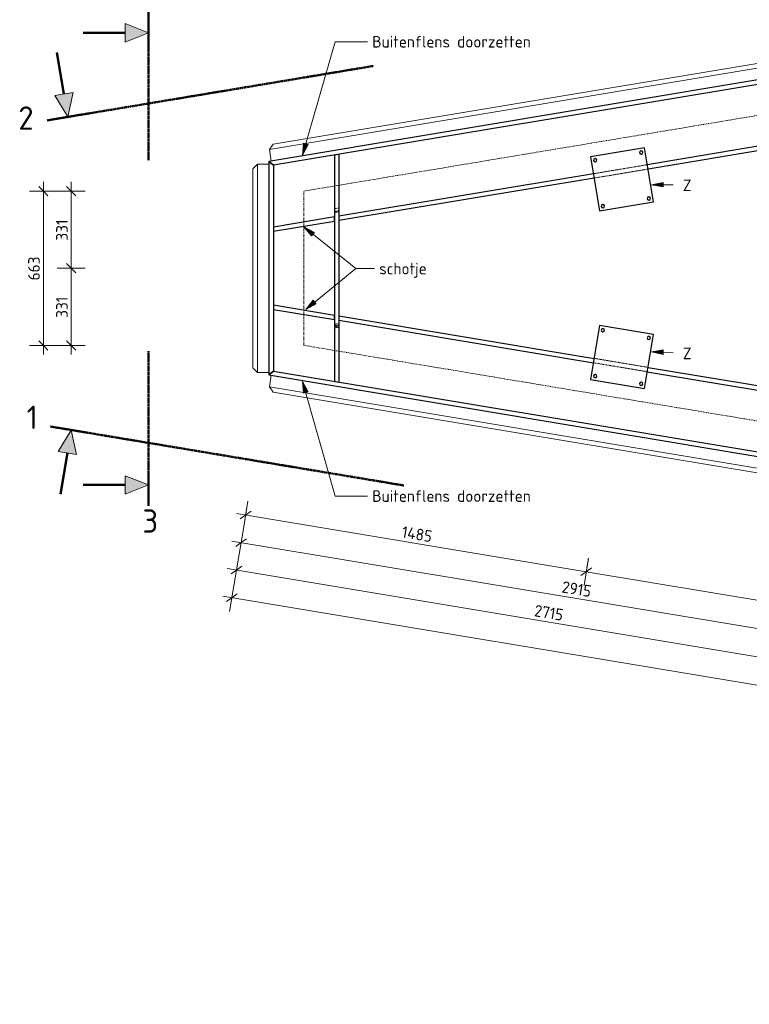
# Model space of a CAD drawing. Header units: millimetres. Extents: x -236694 to -141708, y -41476 to 103952.
# Tile 94 of 103: x -236694 to -233558, y 97604 to 101833. Entities that reach past the tile are written whole.
import ezdxf

# ---------------------------------------------------------------- set-up
doc = ezdxf.new("R2010")
doc.units = ezdxf.units.MM
for name, pattern in [('Grid Line', [22.225, 12.7, -3.175, 3.175, -3.175]), ('XX-CENTER', [8, 5, -1, 1, -1]), ('XX-HIDDEN', [4, 2, -2])]:
    doc.linetypes.add(name, pattern=pattern)
for name, color, linetype, lineweight in [('Multi-Category Tags', 10, 'Continuous', 18), ('Multi-Category Tags-1', 7, 'Continuous', 18), ('N-CO-BC-BETONVORM-G', 50, 'Continuous', 25), ('N-CO-BC-BETONVORM-GN', 10, 'XX-HIDDEN', 18), ('N-CO-KC-KUNSTSTOFVORM-G', 7, 'Continuous', 13), ('N-CO-SC-STAALVORM-G', 10, 'Continuous', 25), ('X-XX-AL-CONSTRUCTIELIJN-G-1', 7, 'Grid Line', 18), ('X-XX-AL-M', 7, 'Continuous', 18), ('X-XX-AL-M-20', 7, 'Continuous', 18), ('X-XX-AL-T25-1', 250, 'Continuous', 13), ('X-XX-AL-T25-2', 7, 'Continuous', 13), ('X-XX-AL-VERWIJZING_DOORSNEDE-G', 7, 'Continuous', 18), ('X-XX-AL-VERWIJZING_DOORSNEDE-G-1', 7, 'XX-CENTER', 18), ('X-XX-AL-VERWIJZING_DOORSNEDE-G-2', 7, 'Continuous', 50), ('X-XX-AL-VERWIJZING_DOORSNEDE-G-3', 7, 'Continuous', 13), ('X-XX-AL-VERWIJZING_DOORSNEDE-G-4', 7, 'XX-CENTER', 50)]:
    doc.layers.add(name, color=color, linetype=linetype, lineweight=lineweight)
doc.styles.add('NLCS-ISO', font='NLCS-ISO.ttf', dxfattribs={"height": 100})
doc.styles.add('NLCS-ISO_1', font='NLCS-ISO.ttf', dxfattribs={"height": 50})
doc.dimstyles.new('2_5_NLCS_diagonal', dxfattribs={"dimscale": 304.8, "dimtxt": 50.137748, "dimasz": 0.131234, "dimexe": 0.19685, "dimexo": 0.0625, "dimgap": 0, "dimtad": 1, "dimdec": 0, "dimzin": 0, "dimdsep": 46, "dimtxsty": 'NLCS-ISO_1', "dimblk1": 'OBLIQUE', "dimblk2": 'OBLIQUE', "dimsah": 1, "dimcen": 0.09, "dimdle": 0.131234, "dimazin": 0, "dimtfac": 1, "dimtdec": 4, "dimtix": 1, "dimtmove": 0, "dimatfit": 3, "dimfxl": 0.19685, "dimfxlon": 1, "dimtvp": 1, "dimtolj": 1, "dimtzin": 0, "dimarcsym": 2})

# ---------------------------------------------------------------- blocks, each defined once
blk = doc.blocks.new('GM_Hakorit_2695 - GM_Hakorit_2695-3716366-Bovenaanzicht geleidewerk dubbel')
at = {"layer": 'N-CO-KC-KUNSTSTOFVORM-G'}
for p, q in [((-1347.5, -50), (-1347.5, 0)), ((1347.5, 0), (1347.5, -50)), ((1347.5, -50), (-1347.5, -50)), ((-1347.5, -50), (-1327.5, -70)), ((1327.5, -70), (-1327.5, -70)), ((1327.5, -70), (1347.5, -50))]:
    blk.add_line(p, q, dxfattribs=at)
blk = doc.blocks.new('GM_Hakorit_895 - GM_Hakorit_895-3717133-Bovenaanzicht geleidewerk dubbel')
at = {"layer": 'N-CO-KC-KUNSTSTOFVORM-G'}
for p, q in [((-447.5, -50), (-447.5, 0)), ((447.5, 0), (447.5, -50)), ((447.5, -50), (-447.5, -50)), ((-447.5, -50), (-427.5, -70)), ((427.5, -70), (-427.5, -70)), ((427.5, -70), (447.5, -50))]:
    blk.add_line(p, q, dxfattribs=at)
blk = doc.blocks.new('GM_Bevestigingsplaat radardetector2 - GM_Bevestigingsplaat radardetector2-3834855-Bovenaanzicht geleidewerk dubbel')
at = {"layer": 'N-CO-SC-STAALVORM-G'}
for p, q in [((117.5, 142.5), (-117.5, 142.5)), ((-117.5, 142.5), (-117.5, -92.5)), ((117.5, -92.5), (117.5, 142.5)), ((-117.5, -92.5), (117.5, -92.5))]:
    blk.add_line(p, q, dxfattribs=at)
for centre, start, end in [((-100, 125), 0, 180), ((100, 125), 0, 180), ((-100, 125), 180, 360), ((100, 125), 180, 360), ((-100, -75), 0, 180), ((-100, -75), 180, 360), ((100, -75), 0, 180), ((100, -75), 180, 360)]:
    blk.add_arc(centre, 7, start, end, dxfattribs=at)
blk = doc.blocks.new('GM_Bevestigingsplaat radardetector2 - GM_Bevestigingsplaat radardetector2-3839163-Bovenaanzicht geleidewerk dubbel')
at = {"layer": 'N-CO-SC-STAALVORM-G'}
for p, q in [((117.5, 92.5), (-117.5, 92.5)), ((-117.5, 92.5), (-117.5, -142.5)), ((117.5, -142.5), (117.5, 92.5)), ((-117.5, -142.5), (117.5, -142.5))]:
    blk.add_line(p, q, dxfattribs=at)
for centre, start, end in [((-100, 75), 0, 180), ((-100, 75), 180, 360), ((100, 75), 0, 180), ((100, 75), 180, 360), ((-100, -125), 0, 180), ((-100, -125), 180, 360), ((100, -125), 0, 180), ((100, -125), 180, 360)]:
    blk.add_arc(centre, 7, start, end, dxfattribs=at)
blk = doc.blocks.new('Section - Doorsnede_Tail-514632-Bovenaanzicht geleidewerk dubbel')
at = {"layer": 'X-XX-AL-VERWIJZING_DOORSNEDE-G'}
blk.add_hatch(color=256, dxfattribs=at).paths.add_polyline_path([(6.49, -5), (2.49, -5), (4.49, 0)], flags=0)
at = {"layer": 'X-XX-AL-VERWIJZING_DOORSNEDE-G-2'}
for p, q in [((0, 0), (7.5, 0)), ((4.49, -5), (4.49, -14))]:
    blk.add_line(p, q, dxfattribs=at)
at = {"layer": 'X-XX-AL-VERWIJZING_DOORSNEDE-G-3'}
for p, q in [((4.49, 0), (2.49, -5)), ((6.49, -5), (4.49, 0)), ((2.49, -5), (6.49, -5))]:
    blk.add_line(p, q, dxfattribs=at)
blk = doc.blocks.new('Section - Doorsnede_Head-514630-Bovenaanzicht geleidewerk dubbel')
at = {"layer": 'X-XX-AL-VERWIJZING_DOORSNEDE-G'}
blk.add_hatch(color=256, dxfattribs=at).paths.add_polyline_path([(6.49, -5), (2.49, -5), (4.49, 0)], flags=0)
at = {"layer": 'X-XX-AL-VERWIJZING_DOORSNEDE-G-2'}
for p, q in [((0, 0), (7.5, 0)), ((4.49, -5), (4.49, -14))]:
    blk.add_line(p, q, dxfattribs=at)
at = {"layer": 'X-XX-AL-VERWIJZING_DOORSNEDE-G-3'}
for p, q in [((4.49, 0), (2.49, -5)), ((6.49, -5), (4.49, 0)), ((2.49, -5), (6.49, -5))]:
    blk.add_line(p, q, dxfattribs=at)
blk = doc.blocks.new('DIMBLOCK24-Bovenaanzicht geleidewerk dubbel')
at = {"layer": 'X-XX-AL-M-20'}
for p, q in [((-236412.7, 100765.7), (-236532.7, 100765.7)), ((-236472.7, 100765.7), (-236492.7, 100785.7)), ((-236472.7, 100394.4), (-236472.7, 100765.7)), ((-236472.7, 100765.7), (-236452.7, 100745.7)), ((-236472.7, 100765.7), (-236412.7, 100765.7)), ((-236472.7, 100434.4), (-236492.7, 100454.4)), ((-236412.7, 100434.4), (-236532.7, 100434.4)), ((-236472.7, 100434.4), (-236452.7, 100414.4)), ((-236472.7, 100434.4), (-236412.7, 100434.4))]:
    blk.add_line(p, q, dxfattribs=at)
at = {"layer": 'X-XX-AL-M-20', "color": 0, "insert": (-236537.9, 100552.7), "char_height": 50, "width": 113.519, "attachment_point": 1, "rotation": 90, "line_spacing_factor": 1.135194, "style": 'NLCS-ISO_1'}
blk.add_mtext('331', dxfattribs=at)
blk = doc.blocks.new('_Oblique')
at = {"color": 0, "linetype": 'ByBlock', "lineweight": -2}
blk.add_line((-0.5, -0.5), (0.5, 0.5), dxfattribs=at)
blk = doc.blocks.new('DIMBLOCK25-Bovenaanzicht geleidewerk dubbel')
at = {"layer": 'X-XX-AL-M-20'}
for p, q in [((-236472.7, 100765.7), (-236472.7, 101137)), ((-236412.7, 101097), (-236532.7, 101097)), ((-236472.7, 101097), (-236492.7, 101117)), ((-236472.7, 101097), (-236452.7, 101077)), ((-236472.7, 101097), (-236412.7, 101097)), ((-236412.7, 100765.7), (-236532.7, 100765.7)), ((-236472.7, 100765.7), (-236492.7, 100785.7)), ((-236472.7, 100765.7), (-236452.7, 100745.7)), ((-236472.7, 100765.7), (-236412.7, 100765.7))]:
    blk.add_line(p, q, dxfattribs=at)
at = {"layer": 'X-XX-AL-M-20', "color": 0, "insert": (-236537.9, 100884.1), "char_height": 50, "width": 113.519, "attachment_point": 1, "rotation": 90, "line_spacing_factor": 1.135194, "style": 'NLCS-ISO_1'}
blk.add_mtext('331', dxfattribs=at)
blk = doc.blocks.new('DIMBLOCK26-Bovenaanzicht geleidewerk dubbel')
at = {"layer": 'X-XX-AL-M-20'}
for p, q in [((-236592.7, 100394.4), (-236592.7, 101137)), ((-236532.7, 101097), (-236652.7, 101097)), ((-236592.7, 101097), (-236612.7, 101117)), ((-236592.7, 101097), (-236572.7, 101077)), ((-236592.7, 101097), (-236532.7, 101097)), ((-236592.7, 100434.4), (-236612.7, 100454.4)), ((-236532.7, 100434.4), (-236652.7, 100434.4)), ((-236592.7, 100434.4), (-236572.7, 100414.4)), ((-236592.7, 100434.4), (-236532.7, 100434.4))]:
    blk.add_line(p, q, dxfattribs=at)
at = {"layer": 'X-XX-AL-M-20', "color": 0, "insert": (-236657.9, 100713.2), "char_height": 50, "width": 126.007, "attachment_point": 1, "rotation": 90, "line_spacing_factor": 1.135194, "style": 'NLCS-ISO_1'}
blk.add_mtext('663', dxfattribs=at)
blk = doc.blocks.new('DIMBLOCK27-Bovenaanzicht geleidewerk dubbel')
at = {"layer": 'X-XX-AL-M-20'}
for p, q in [((-235732.9, 99646.4), (-235752.6, 99528.1)), ((-235742.8, 99587.2), (-235732.9, 99646.4)), ((-235782.2, 99593.8), (-232867.4, 99108)), ((-235742.8, 99587.2), (-235765.8, 99570.8)), ((-235742.8, 99587.2), (-235719.7, 99603.7)), ((-232857.6, 99167.2), (-232877.3, 99048.8)), ((-232867.4, 99108), (-232857.6, 99167.2)), ((-232867.4, 99108), (-232890.4, 99091.6)), ((-232867.4, 99108), (-232844.4, 99124.5))]:
    blk.add_line(p, q, dxfattribs=at)
at = {"layer": 'X-XX-AL-M-20', "color": 0, "insert": (-234358.3, 99422.5), "char_height": 50, "width": 155.522, "attachment_point": 1, "rotation": 350.5377, "line_spacing_factor": 1.135194, "style": 'NLCS-ISO_1'}
blk.add_mtext('2915', dxfattribs=at)
blk = doc.blocks.new('DIMBLOCK32-Bovenaanzicht geleidewerk dubbel')
at = {"layer": 'X-XX-AL-M-20'}
for p, q in [((-235772.3, 99409.7), (-235792.1, 99291.3)), ((-235782.2, 99350.5), (-235772.3, 99409.7)), ((-235821.7, 99357.1), (-225617.4, 97656.4)), ((-235782.2, 99350.5), (-235759.2, 99366.9)), ((-235782.2, 99350.5), (-235805.2, 99334.1)), ((-225647, 97722.1), (-225666.7, 97603.8)), ((-225656.9, 97662.9), (-225647, 97722.1)), ((-225656.9, 97662.9), (-225679.9, 97646.5)), ((-225656.9, 97662.9), (-225633.9, 97679.4))]:
    blk.add_line(p, q, dxfattribs=at)
at = {"layer": 'X-XX-AL-M-20', "color": 0, "insert": (-230790, 98584.5), "char_height": 50, "width": 197.524, "attachment_point": 1, "rotation": 350.5377, "line_spacing_factor": 1.135194, "style": 'NLCS-ISO_1'}
blk.add_mtext('10265', dxfattribs=at)
blk = doc.blocks.new('DIMBLOCK33-Bovenaanzicht geleidewerk dubbel')
at = {"layer": 'X-XX-AL-M-20'}
for p, q in [((-235752.6, 99528.1), (-235772.3, 99409.7)), ((-235762.5, 99468.9), (-235752.6, 99528.1)), ((-235762.5, 99468.9), (-235739.5, 99485.3)), ((-235801.9, 99475.4), (-233084.4, 99022.5)), ((-235762.5, 99468.9), (-235785.5, 99452.4)), ((-233074.6, 99081.7), (-233094.3, 98963.3)), ((-233084.4, 99022.5), (-233074.6, 99081.7)), ((-233084.4, 99022.5), (-233107.4, 99006.1)), ((-233084.4, 99022.5), (-233061.4, 99039))]:
    blk.add_line(p, q, dxfattribs=at)
at = {"layer": 'X-XX-AL-M-20', "color": 0, "insert": (-234476.7, 99320.6), "char_height": 50, "width": 155.522, "attachment_point": 1, "rotation": 350.5377, "line_spacing_factor": 1.135194, "style": 'NLCS-ISO_1'}
blk.add_mtext('2715', dxfattribs=at)
blk = doc.blocks.new('DIMBLOCK56-Bovenaanzicht geleidewerk dubbel')
at = {"layer": 'X-XX-AL-M-20'}
for p, q in [((-234248.8, 99520.7), (-234268.5, 99402.4)), ((-234258.7, 99461.5), (-234248.8, 99520.7)), ((-234258.7, 99461.5), (-234281.7, 99445.1)), ((-234258.7, 99461.5), (-234235.6, 99478)), ((-230191.4, 98783.7), (-234258.7, 99461.5)), ((-230181.5, 98842.8), (-230201.2, 98724.5)), ((-230191.4, 98783.7), (-230181.5, 98842.8)), ((-230191.4, 98783.7), (-230214.4, 98767.2)), ((-230191.4, 98783.7), (-230168.3, 98800.1))]:
    blk.add_line(p, q, dxfattribs=at)
at = {"layer": 'X-XX-AL-M-20', "color": 0, "insert": (-232280.5, 99197.9), "char_height": 50, "width": 161.198, "attachment_point": 1, "rotation": 350.5377, "line_spacing_factor": 1.135194, "style": 'NLCS-ISO_1'}
blk.add_mtext('4123', dxfattribs=at)
blk = doc.blocks.new('DIMBLOCK57-Bovenaanzicht geleidewerk dubbel')
at = {"layer": 'X-XX-AL-M-20'}
for p, q in [((-235713.2, 99764.8), (-235732.9, 99646.4)), ((-235723, 99705.6), (-235713.2, 99764.8)), ((-234258.7, 99461.5), (-235762.5, 99712.2)), ((-235723, 99705.6), (-235746, 99689.2)), ((-235723, 99705.6), (-235700, 99722)), ((-234248.8, 99520.7), (-234268.5, 99402.4)), ((-234258.7, 99461.5), (-234248.8, 99520.7)), ((-234258.7, 99461.5), (-234281.7, 99445.1)), ((-234258.7, 99461.5), (-234235.6, 99478))]:
    blk.add_line(p, q, dxfattribs=at)
at = {"layer": 'X-XX-AL-M-20', "color": 0, "insert": (-235046.4, 99658.9), "char_height": 50, "width": 161.198, "attachment_point": 1, "rotation": 350.5377, "line_spacing_factor": 1.135194, "style": 'NLCS-ISO_1'}
blk.add_mtext('1485', dxfattribs=at)

msp = doc.modelspace()

# ---------------------------------------------------------------- hatches: boundary and pattern name
at = {"layer": 'Multi-Category Tags'}
for points in [[(-233978.1, 101124.6), (-233928.1, 101114.6), (-233928.1, 101134.6)], [(-233978.1, 100406.8), (-233928.6, 100394.5), (-233927.7, 100414.5)]]:
    msp.add_hatch(color=256, dxfattribs=at).paths.add_polyline_path(points, flags=0)
at = {"layer": 'X-XX-AL-T25-1'}
for points in [[(-235478.1, 101252), (-235454.7, 101297.3), (-235474, 101302.8)], [(-235472.4, 100943.3), (-235439.7, 100904.2), (-235427.1, 100919.8)], [(-235464.8, 100588.6), (-235419.8, 100612.5), (-235432.4, 100628)], [(-235478.1, 100279.4), (-235474.1, 100228.6), (-235454.9, 100234)]]:
    msp.add_hatch(color=256, dxfattribs=at).paths.add_polyline_path(points, flags=0)

# ---------------------------------------------------------------- linework, layer by layer
at = {"layer": 'Multi-Category Tags'}
for p, q in [((-233928.1, 101134.6), (-233978.1, 101124.6)), ((-233928.1, 101114.6), (-233928.1, 101134.6)), ((-233978.1, 101124.6), (-233928.1, 101114.6)), ((-233978.1, 101124.6), (-233884.7, 101124.6)), ((-233927.7, 100414.5), (-233978.1, 100406.8)), ((-233928.6, 100394.5), (-233927.7, 100414.5)), ((-233978.1, 100406.8), (-233928.6, 100394.5)), ((-233978.1, 100406.8), (-233884.7, 100402.5))]:
    msp.add_line(p, q, dxfattribs=at)
at = {"layer": 'N-CO-BC-BETONVORM-GN'}
for p, q in [((-233996.3, 101210.3), (-234228, 101171.7)), ((-233993.2, 101191.6), (-234224.9, 101152.9)), ((-235341.7, 101021.2), (-235322.7, 101024.4)), ((-235341.7, 101009.4), (-235322.7, 101012.5)), ((-235341.7, 101006.2), (-235322.7, 101009.4)), ((-235341.7, 101006.1), (-235322.7, 101006.1)), ((-235322.7, 100527.5), (-235341.7, 100524.4)), ((-235338, 100520.3), (-235341.7, 100522.9)), ((-235322.7, 100520.3), (-235341.7, 100520.3)), ((-235334.2, 100517.5), (-235341.7, 100516.2)), ((-235322.7, 100512.5), (-235341.7, 100509.4)), ((-235326.4, 100512), (-235337.9, 100520.2)), ((-235322.7, 100519.4), (-235334, 100517.5)), ((-235322.7, 100509.4), (-235326.3, 100511.9)), ((-234224.9, 100378.5), (-233993.2, 100339.8)), ((-234228, 100359.7), (-233996.3, 100321.1))]:
    msp.add_line(p, q, dxfattribs=at)
at = {"layer": 'N-CO-SC-STAALVORM-G'}
for p, q in [((-232944.7, 101670.5), (-235622.7, 101224.1)), ((-232941.6, 101651.7), (-235603.7, 101208)), ((-232898.5, 101393.3), (-233996.3, 101210.3)), ((-232895.4, 101374.5), (-233993.2, 101191.6)), ((-235322.7, 101254.8), (-235341.7, 101251.7)), ((-235322.7, 101254.8), (-235322.7, 100276.6)), ((-235622.7, 101224.1), (-235603.7, 101208)), ((-235603.7, 101208), (-235622.7, 101224.1)), ((-235622.7, 101224.1), (-235622.7, 100307.3)), ((-235341.7, 101251.7), (-235341.7, 100279.7)), ((-235603.7, 101208), (-235603.7, 100323.4)), ((-234228.1, 101171.7), (-235322.7, 100989.2)), ((-234225, 101152.9), (-235322.7, 100970)), ((-235341.7, 100986.1), (-235603.7, 100942.4)), ((-235341.7, 100966.8), (-235603.7, 100923.1)), ((-235341.7, 100966.8), (-235341.7, 100986.1)), ((-235322.7, 100989.2), (-235322.7, 100970)), ((-235603.7, 100942.4), (-235603.7, 100923.1)), ((-235603.7, 100608.3), (-235603.7, 100589)), ((-235603.7, 100608.3), (-235341.7, 100564.6)), ((-235603.7, 100589), (-235341.7, 100545.3)), ((-235341.7, 100545.3), (-235341.7, 100564.6)), ((-235322.7, 100561.4), (-234225, 100378.5)), ((-235322.7, 100561.4), (-235322.7, 100542.2)), ((-235322.7, 100542.2), (-234228.1, 100359.7)), ((-233993.2, 100339.8), (-232895.4, 100156.9)), ((-235603.7, 100323.4), (-235622.7, 100307.3)), ((-235622.7, 100307.3), (-235603.7, 100323.4)), ((-235622.7, 100307.3), (-232944.7, 99861)), ((-235603.7, 100323.4), (-232941.6, 99879.7)), ((-233996.3, 100321.1), (-232898.5, 100138.1)), ((-235341.7, 100279.7), (-235322.7, 100276.6))]:
    msp.add_line(p, q, dxfattribs=at)
at = {"layer": 'X-XX-AL-CONSTRUCTIELIJN-G-1'}
for p, q in [((-225472.7, 102763.7), (-235472.7, 101097)), ((-235472.7, 100434.4), (-235472.7, 101097)), ((-225472.7, 98767.7), (-235472.7, 100434.4))]:
    msp.add_line(p, q, dxfattribs=at)
at = {"layer": 'X-XX-AL-T25-1'}
for p, q in [((-235478.1, 101252), (-235338.6, 101738.7)), ((-235338.6, 101738.7), (-235199.1, 101738.7)), ((-235474, 101302.8), (-235478.1, 101252)), ((-235478.1, 101252), (-235454.7, 101297.3)), ((-235454.7, 101297.3), (-235474, 101302.8)), ((-235472.4, 100943.3), (-235439.7, 100904.2)), ((-235427.1, 100919.8), (-235472.4, 100943.3)), ((-235472.4, 100943.3), (-235249.8, 100764.3)), ((-235439.7, 100904.2), (-235427.1, 100919.8)), ((-235464.8, 100588.6), (-235249.8, 100764.3)), ((-235249.8, 100764.3), (-235169, 100764.3)), ((-235249.8, 100764.3), (-235169, 100764.3)), ((-235432.4, 100628), (-235464.8, 100588.6)), ((-235419.8, 100612.5), (-235432.4, 100628)), ((-235464.8, 100588.6), (-235419.8, 100612.5)), ((-235478.1, 100279.4), (-235474.1, 100228.6)), ((-235454.9, 100234), (-235478.1, 100279.4)), ((-235478.1, 100279.4), (-235338.6, 99787.1)), ((-235474.1, 100228.6), (-235454.9, 100234)), ((-235338.6, 99787.1), (-235199.1, 99787.1))]:
    msp.add_line(p, q, dxfattribs=at)
at = {"layer": 'X-XX-AL-VERWIJZING_DOORSNEDE-G-4'}
for p, q in [((-236141.3, 101867), (-236141.3, 101227.8)), ((-236576.7, 101400.7), (-235173.9, 101634.5)), ((-236141.3, 100408.7), (-236141.3, 99744.7)), ((-236561.3, 100085.5), (-235043.6, 99832.6))]:
    msp.add_line(p, q, dxfattribs=at)

# ---------------------------------------------------------------- block references
at = {"layer": 'N-CO-BC-BETONVORM-G'}
for name, p, rotation in [('GM_Hakorit_2695 - GM_Hakorit_2695-3716366-Bovenaanzicht geleidewerk dubbel', (-234283.7, 101447.3), 189.4623222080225), ('GM_Bevestigingsplaat radardetector2 - GM_Bevestigingsplaat radardetector2-3839163-Bovenaanzicht geleidewerk dubbel', (-234109.1, 101172.3), 9.462322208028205), ('GM_Hakorit_895 - GM_Hakorit_895-3717133-Bovenaanzicht geleidewerk dubbel', (-235622.7, 100765.7), 270.0000000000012), ('GM_Bevestigingsplaat radardetector2 - GM_Bevestigingsplaat radardetector2-3834855-Bovenaanzicht geleidewerk dubbel', (-234109.1, 100359.2), 350.5376777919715), ('GM_Hakorit_2695 - GM_Hakorit_2695-3716366-Bovenaanzicht geleidewerk dubbel', (-234283.7, 100084.1), 350.5376777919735)]:
    msp.add_blockref(name, p, dxfattribs=dict(at, rotation=rotation))
at = {"layer": 'X-XX-AL-VERWIJZING_DOORSNEDE-G-1', "xscale": 19.99999999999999, "yscale": 19.99999999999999, "zscale": 19.99999999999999}
for p, rotation in [((-236141.3, 101867), 269.9999999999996), ((-236561.3, 100085.5), 350.537677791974)]:
    msp.add_blockref('Section - Doorsnede_Head-514630-Bovenaanzicht geleidewerk dubbel', p, dxfattribs=dict(at, rotation=rotation))
at = {"layer": 'X-XX-AL-VERWIJZING_DOORSNEDE-G-1', "extrusion": (0, 0, -1), "xscale": 19.99999999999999, "yscale": 19.99999999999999, "zscale": 19.99999999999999}
for name, p, rotation in [('Section - Doorsnede_Head-514630-Bovenaanzicht geleidewerk dubbel', (236576.7, 101400.7), 170.5376777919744), ('Section - Doorsnede_Tail-514632-Bovenaanzicht geleidewerk dubbel', (236141.3, 99744.7), 90.00000000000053)]:
    msp.add_blockref(name, p, dxfattribs=dict(at, rotation=rotation))

# ---------------------------------------------------------------- texts
at = {"layer": 'Multi-Category Tags-1', "char_height": 50, "width": 48.101, "attachment_point": 1, "style": 'NLCS-ISO_1'}
for insert in [(-233843.6, 101146.8), (-233843.6, 100424.7)]:
    msp.add_mtext('Z', dxfattribs=dict(at, insert=insert))
at = {"layer": 'X-XX-AL-T25-2', "char_height": 50, "attachment_point": 1, "style": 'NLCS-ISO_1'}
for s, insert, width in [('Buitenflens doorzetten', (-235179.1, 101763.7), 875.443), ('schotje', (-235149, 100789.3), 264.557), ('Buitenflens doorzetten', (-235179.1, 99812.1), 875.443)]:
    msp.add_mtext(s, dxfattribs=dict(at, insert=insert, width=width))
at = {"layer": 'X-XX-AL-VERWIJZING_DOORSNEDE-G', "char_height": 100, "attachment_point": 1, "style": 'NLCS-ISO'}
for s, insert, width in [('2', (-236699.9, 101460.9), 84.979), ('1', (-236664.4, 100175.3), 60.928), ('3', (-236166.7, 99729.7), 84.979)]:
    msp.add_mtext(s, dxfattribs=dict(at, insert=insert, width=width))

# ---------------------------------------------------------------- dimensions: what is measured, and where the dimension line sits
at = {"layer": 'X-XX-AL-M'}
for base, p1, p2, angle, override, picture, middle in [((-236592.7, 101097), (-236532.7, 100434.4), (-236532.7, 101097), 90, {"dimpost": '<>', "dimfxl": 662.666667}, 'DIMBLOCK26-Bovenaanzicht geleidewerk dubbel', (-236617.7, 100765.7)), ((-236472.7, 101097), (-236412.7, 100765.7), (-236412.7, 101097), 90, {"dimpost": '<>', "dimfxl": 331.333333}, 'DIMBLOCK25-Bovenaanzicht geleidewerk dubbel', (-236497.7, 100931.4)), ((-236472.7, 100765.7), (-236412.7, 100434.4), (-236412.7, 100765.7), 90, {"dimpost": '<>', "dimfxl": 331.333333}, 'DIMBLOCK24-Bovenaanzicht geleidewerk dubbel', (-236497.7, 100600)), ((-235723, 99705.6), (-234248.8, 99520.7), (-235713.2, 99764.8), 350.5377, {"dimpost": '<>', "dimfxl": 1484.570008}, 'DIMBLOCK57-Bovenaanzicht geleidewerk dubbel', (-234986.7, 99608.2)), ((-232867.4, 99108), (-235732.9, 99646.4), (-232857.6, 99167.2), 350.5377, {"dimpost": '<>', "dimfxl": 2915.00189}, 'DIMBLOCK27-Bovenaanzicht geleidewerk dubbel', (-234301, 99372.3)), ((-233084.4, 99022.5), (-235752.6, 99528.1), (-233074.6, 99081.7), 350.5377, {"dimpost": '<>', "dimfxl": 2715.00189}, 'DIMBLOCK33-Bovenaanzicht geleidewerk dubbel', (-234419.3, 99270.4)), ((-234258.7, 99461.5), (-230181.5, 98842.8), (-234248.8, 99520.7), 350.5377, {"dimpost": '<>', "dimfxl": 4123.407754}, 'DIMBLOCK56-Bovenaanzicht geleidewerk dubbel', (-232220.9, 99147.3)), ((-225656.9, 97662.9), (-235772.3, 99409.7), (-225647, 97722.1), 350.5377, {"dimpost": '<>', "dimfxl": 10265.006614}, 'DIMBLOCK32-Bovenaanzicht geleidewerk dubbel', (-230715.4, 98531.4))]:
    dim = msp.add_linear_dim(base=base, p1=p1, p2=p2, angle=angle, dimstyle='2_5_NLCS_diagonal', override=override, dxfattribs=at)
    dim.commit()
    dim.dimension.update_dxf_attribs({"geometry": picture, "text_midpoint": middle})

doc.saveas('drawing.dxf')
